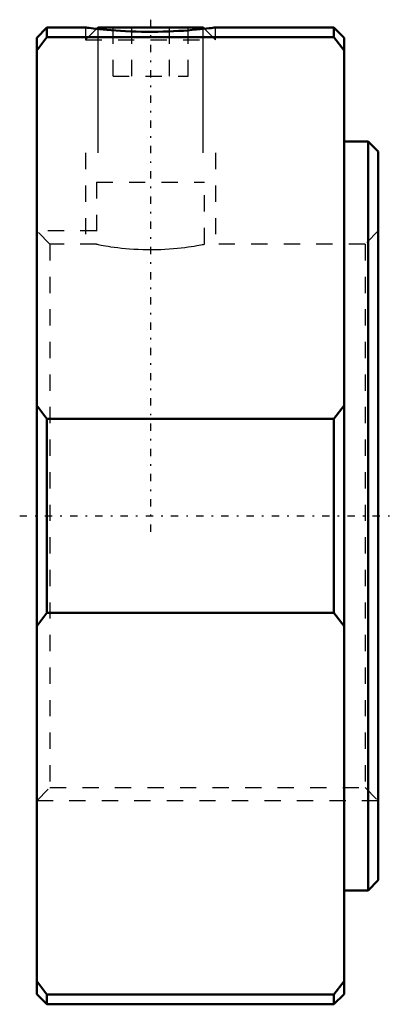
# Model space of a CAD drawing. Header units: millimetres. Extents: x -22.1 to 1, y -30 to 30.5.
import ezdxf

# ---------------------------------------------------------------- set-up
doc = ezdxf.new("R2010")
doc.units = ezdxf.units.MM
doc.linetypes.add('Center', pattern=[1.5, 0.45, -0.5, 0.05, -0.5])
doc.linetypes.add('Dashed', pattern=[2, 1, -1])
for name, color, linetype, lineweight in [('2d ConnectionPoints', 7, 'Continuous', 50), ('AM_0', 7, 'Continuous', 50), ('AM_5', 3, 'Continuous', 25), ('AM_7', 7, 'Center', 25), ('AM_9', 6, 'Dashed', 25)]:
    doc.layers.add(name, color=color, linetype=linetype, lineweight=lineweight)

msp = doc.modelspace()

# ---------------------------------------------------------------- linework, layer by layer
at = {"layer": '2d ConnectionPoints'}
msp.add_point((0, 0), dxfattribs=at)
at = {"layer": 'AM_0'}
for p, q in [((-20.37, 30), (-21, 29.37)), ((-18, 30), (-20.37, 30)), ((-20.37, 30), (-20.37, 29.404)), ((-17.233, 30), (-17.316, 29.917)), ((-17.233, 30), (-10.767, 30)), ((-10.684, 29.917), (-10.767, 30)), ((-2.73, 30), (-10, 30)), ((-2.1, 29.37), (-2.73, 30)), ((-2.73, 30), (-2.73, 29.404)), ((-20.37, 29.404), (-21, 28.577)), ((-21, 29.37), (-21, -29.37)), ((-2.73, 29.404), (-20.37, 29.404)), ((-2.1, 28.577), (-2.73, 29.404)), ((-2.1, 29.37), (-2.1, -29.37)), ((-0.63, 23), (-2.1, 23)), ((0, 22.37), (-0.63, 23)), ((-0.63, 23), (-0.63, -23)), ((0, 22.37), (0, -22.37)), ((-21, 6.778), (-20.37, 5.952)), ((-2.73, 5.952), (-2.1, 6.778)), ((-20.37, 5.952), (-2.73, 5.952)), ((-20.37, 5.952), (-20.37, -5.952)), ((-2.73, 5.952), (-2.73, -5.952)), ((-20.37, -5.952), (-21, -6.778)), ((-2.73, -5.952), (-20.37, -5.952)), ((-2.1, -6.778), (-2.73, -5.952)), ((-0.63, -23), (0, -22.37)), ((-2.1, -23), (-0.63, -23)), ((-21, -28.577), (-20.37, -29.404)), ((-2.73, -29.404), (-2.1, -28.577)), ((-21, -29.37), (-20.37, -30)), ((-20.37, -29.404), (-20.37, -30)), ((-20.37, -29.404), (-2.73, -29.404)), ((-2.73, -30), (-2.1, -29.37)), ((-2.73, -29.404), (-2.73, -30)), ((-20.37, -30), (-2.73, -30))]:
    msp.add_line(p, q, dxfattribs=at)
msp.add_lwpolyline([(-18, 30), (-17.986, 29.998), (-17.945, 29.993), (-17.875, 29.984), (-17.777, 29.971), (-17.655, 29.956), (-17.509, 29.938), (-17.333, 29.918), (-17.134, 29.897), (-16.917, 29.875), (-16.68, 29.853), (-16.417, 29.83), (-16.136, 29.809), (-15.847, 29.789), (-15.545, 29.772), (-15.223, 29.757), (-14.892, 29.746), (-14.566, 29.738), (-14.236, 29.733), (-13.894, 29.732), (-13.554, 29.735), (-13.228, 29.742), (-12.908, 29.752), (-12.586, 29.766), (-12.274, 29.782), (-11.982, 29.801), (-11.704, 29.821), (-11.435, 29.843), (-11.184, 29.865), (-10.958, 29.887), (-10.752, 29.909), (-10.565, 29.93), (-10.402, 29.949), (-10.269, 29.965), (-10.162, 29.979), (-10.08, 29.989), (-10.026, 29.997), (-10, 30)], dxfattribs=at)
at = {"layer": 'AM_5'}
for p, q in [((-17.233, 22.294), (-17.233, 30)), ((-10.767, 22.294), (-10.767, 30))]:
    msp.add_line(p, q, dxfattribs=at)
at = {"layer": 'AM_5', "linetype": 'Dashed'}
for p, q in [((-18, 22.294), (-18, 16.688)), ((-10, 22.294), (-10, 16.688)), ((-17.323, 17.5), (-21, 17.5)), ((0, -17.5), (-21, -17.5))]:
    msp.add_line(p, q, dxfattribs=at)
at = {"layer": 'AM_7'}
for p, q in [((-14, 30.475), (-14, -1.115)), ((-22.05, 0), (1.05, 0))]:
    msp.add_line(p, q, dxfattribs=at)
at = {"layer": 'AM_9'}
for p, q in [((-18, 30), (-18, 29.233)), ((-17.316, 29.917), (-18, 29.233)), ((-16.309, 27), (-16.309, 30)), ((-15.155, 27), (-15.155, 30)), ((-12.845, 27), (-12.845, 30)), ((-11.691, 27), (-11.691, 30)), ((-10, 29.233), (-10.684, 29.917)), ((-10, 29.233), (-10, 30)), ((-18, 29.233), (-10, 29.233)), ((-16.309, 27), (-11.691, 27)), ((-17.323, 20.494), (-10.677, 20.494)), ((-17.323, 20.494), (-17.323, 16.688)), ((-10.677, 16.688), (-10.677, 20.494)), ((-20.188, 16.688), (-21, 17.5)), ((0, 17.5), (-0.812, 16.688)), ((-17.323, 16.688), (-20.188, 16.688)), ((-20.188, 16.688), (-20.188, -16.688)), ((-0.812, 16.688), (-10.679, 16.688)), ((-0.812, 16.688), (-0.812, -16.688)), ((-21, -17.5), (-20.188, -16.688)), ((-20.188, -16.688), (-0.812, -16.688)), ((-0.812, -16.688), (0, -17.5))]:
    msp.add_line(p, q, dxfattribs=at)
msp.add_lwpolyline([(-17.323, 16.688), (-17.312, 16.686), (-17.279, 16.679), (-17.221, 16.668), (-17.14, 16.653), (-17.041, 16.634), (-16.921, 16.612), (-16.777, 16.588), (-16.614, 16.561), (-16.435, 16.534), (-16.239, 16.506), (-16.023, 16.478), (-15.791, 16.451), (-15.551, 16.427), (-15.3, 16.405), (-15.032, 16.386), (-14.756, 16.371), (-14.486, 16.361), (-14.212, 16.355), (-13.929, 16.354), (-13.646, 16.358), (-13.378, 16.366), (-13.114, 16.378), (-12.849, 16.394), (-12.593, 16.414), (-12.351, 16.437), (-12.121, 16.461), (-11.897, 16.488), (-11.688, 16.516), (-11.498, 16.544), (-11.325, 16.571), (-11.166, 16.597), (-11.028, 16.622), (-10.914, 16.642), (-10.822, 16.66), (-10.75, 16.674), (-10.702, 16.683), (-10.679, 16.687), (-10.677, 16.688)], dxfattribs=at)

doc.saveas('drawing.dxf')
